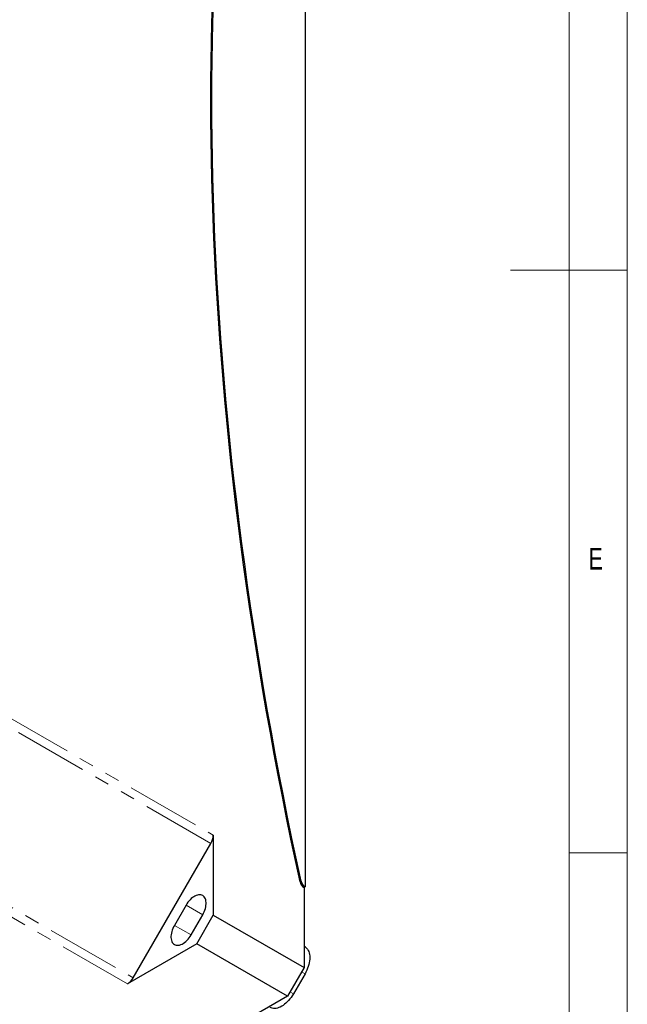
# Model space of a CAD drawing. Header units: millimetres. Extents: x 10 to 1195, y 10 to 830.
# Tile 19 of 21: x 1074 to 1178, y 294 to 463. Entities that reach past the tile are written whole.
import ezdxf

# ---------------------------------------------------------------- set-up
doc = ezdxf.new("R2010")
doc.units = ezdxf.units.MM
doc.header["$LTSCALE"] = 2
doc.linetypes.add('PHANTOM', pattern=[12.7, 6.35, -1.27, 1.27, -1.27, 1.27, -1.27])
doc.styles.add('SLDTEXTSTYLE0', font='TXT', dxfattribs={"width": 0.75})

msp = doc.modelspace()

# ---------------------------------------------------------------- linework, layer by layer
at = {"color": 7, "linetype": 'Continuous', "lineweight": 18}
for p, q in [((1178, 10), (1178, 830)), ((1168.007, 20), (1168.007, 820)), ((1178, 420), (1158, 420)), ((1168, 320), (1178, 320))]:
    msp.add_line(p, q, dxfattribs=at)
at = {"color": 7, "linetype": 'Continuous', "lineweight": 25}
for p, q in [((1122.752, 565.929), (1122.752, 314.154)), ((1107.019, 323.033), (1107.019, 309.291)), ((1093.291, 298.579), (1106.605, 321.639)), ((1122.752, 314.154), (1122.575, 314.052)), ((1122.575, 314.052), (1122.575, 300.311)), ((1102.351, 311.03), (1100.351, 307.566)), ((1103.201, 305.92), (1105.201, 309.385)), ((1104.191, 304.393), (1107.019, 309.291)), ((1107.019, 309.291), (1122.575, 300.311)), ((1104.191, 304.393), (1092.291, 297.523)), ((1119.747, 295.412), (1104.191, 304.393)), ((1122.758, 303.865), (1122.575, 303.973)), ((1122.575, 300.311), (1119.747, 295.412)), ((1122.746, 299.256), (1120.746, 295.792)), ((1119.747, 295.412), (1085.806, 275.818))]:
    msp.add_line(p, q, dxfattribs=at)
at = {"color": 7, "linetype": 'PHANTOM', "lineweight": 18}
for p, q in [((1070.957, 343.851), (1107.019, 323.033)), ((1106.605, 321.639), (1070.542, 342.457)), ((1057.229, 319.397), (1093.291, 298.579)), ((1092.291, 297.523), (1056.229, 318.341)), ((1122.073, 315.137), (1121.896, 315.035)), ((1105.202, 309.385), (1102.351, 311.03)), ((1103.202, 305.921), (1100.351, 307.566)), ((1122.746, 299.256), (1122.161, 299.594)), ((1120.746, 295.792), (1120.161, 296.13))]:
    msp.add_line(p, q, dxfattribs=at)
at = {"color": 7, "linetype": 'Continuous', "lineweight": 25, "flags": 128}
for points in [[(1121.896, 315.035), (1121.106, 318.705), (1120.337, 322.37), (1119.589, 326.029), (1118.861, 329.682), (1118.154, 333.33), (1117.467, 336.972), (1116.801, 340.607), (1116.156, 344.236), (1115.532, 347.859), (1114.929, 351.474), (1114.346, 355.083), (1113.785, 358.684), (1113.244, 362.278), (1112.724, 365.865), (1112.226, 369.444), (1111.748, 373.014), (1111.291, 376.577), (1110.856, 380.131), (1110.441, 383.677), (1110.048, 387.213), (1109.676, 390.741), (1109.325, 394.26), (1108.995, 397.769), (1108.686, 401.269), (1108.399, 404.76), (1108.132, 408.24), (1107.888, 411.71), (1107.664, 415.17), (1107.461, 418.619), (1107.28, 422.058), (1107.12, 425.486), (1106.982, 428.903), (1106.864, 432.309), (1106.769, 435.703), (1106.694, 439.086), (1106.641, 442.457), (1106.609, 445.816), (1106.598, 449.163), (1106.609, 452.498), (1106.641, 455.82), (1106.694, 459.129), (1106.769, 462.426), (1106.864, 465.709)], [(1122.073, 315.137), (1121.283, 318.807), (1120.514, 322.472), (1119.765, 326.131), (1119.038, 329.784), (1118.33, 333.432), (1117.644, 337.074), (1116.978, 340.709), (1116.333, 344.338), (1115.709, 347.961), (1115.105, 351.576), (1114.523, 355.185), (1113.961, 358.786), (1113.421, 362.38), (1112.901, 365.967), (1112.402, 369.546), (1111.925, 373.116), (1111.468, 376.679), (1111.032, 380.233), (1110.618, 383.779), (1110.225, 387.315), (1109.852, 390.843), (1109.501, 394.362), (1109.172, 397.871), (1108.863, 401.371), (1108.575, 404.862), (1108.309, 408.342), (1108.064, 411.812), (1107.841, 415.272), (1107.638, 418.722), (1107.457, 422.16), (1107.297, 425.588), (1107.159, 429.005), (1107.041, 432.411), (1106.945, 435.805), (1106.871, 439.188), (1106.817, 442.559), (1106.785, 445.918), (1106.775, 449.265), (1106.785, 452.6), (1106.817, 455.922), (1106.871, 459.231), (1106.945, 462.528), (1107.041, 465.811)], [(1105.201, 309.385), (1105.343, 309.647), (1105.467, 309.916), (1105.572, 310.187), (1105.658, 310.46), (1105.723, 310.729), (1105.767, 310.992), (1105.789, 311.247), (1105.789, 311.491), (1105.767, 311.721), (1105.723, 311.933), (1105.658, 312.127), (1105.572, 312.3), (1105.467, 312.451), (1105.343, 312.576), (1105.201, 312.676), (1105.045, 312.748), (1104.874, 312.793), (1104.691, 312.809), (1104.499, 312.797), (1104.298, 312.756), (1104.092, 312.688), (1103.882, 312.592), (1103.671, 312.47), (1103.461, 312.324), (1103.255, 312.154), (1103.054, 311.963), (1102.862, 311.753), (1102.679, 311.525), (1102.508, 311.284), (1102.351, 311.03)], [(1100.351, 307.566), (1100.21, 307.304), (1100.086, 307.035), (1099.981, 306.763), (1099.895, 306.491), (1099.83, 306.222), (1099.786, 305.958), (1099.764, 305.703), (1099.764, 305.46), (1099.786, 305.23), (1099.83, 305.017), (1099.895, 304.823), (1099.981, 304.65), (1100.086, 304.5), (1100.21, 304.375), (1100.351, 304.275), (1100.508, 304.203), (1100.679, 304.158), (1100.862, 304.142), (1101.054, 304.154), (1101.255, 304.194), (1101.461, 304.263), (1101.671, 304.358), (1101.882, 304.48), (1102.092, 304.627), (1102.298, 304.797), (1102.499, 304.988), (1102.691, 305.198), (1102.874, 305.425), (1103.045, 305.667), (1103.201, 305.92)], [(1122.758, 303.865), (1122.912, 303.759), (1123.063, 303.62), (1123.195, 303.456), (1123.309, 303.269), (1123.403, 303.06), (1123.477, 302.832), (1123.531, 302.584), (1123.563, 302.321), (1123.574, 302.042), (1123.563, 301.752), (1123.531, 301.451), (1123.477, 301.142), (1123.403, 300.828), (1123.309, 300.51), (1123.195, 300.192), (1123.063, 299.875), (1122.912, 299.562), (1122.746, 299.256)], [(1120.746, 295.792), (1120.564, 295.495), (1120.368, 295.208), (1120.16, 294.935), (1119.942, 294.678), (1119.714, 294.437), (1119.479, 294.216), (1119.238, 294.015), (1118.993, 293.837), (1118.747, 293.682), (1118.501, 293.552), (1118.256, 293.448), (1118.015, 293.371), (1117.78, 293.321), (1117.552, 293.298), (1117.334, 293.304), (1117.126, 293.337), (1116.93, 293.397), (1116.761, 293.477)]]:
    msp.add_lwpolyline(points, dxfattribs=at)
at = {"color": 7, "linetype": 'Continuous', "lineweight": 25}
for centre, radius, start, end in [((1104.135, 323.131), 2.886, 328.85627, 358.0435), ((1123.427, 315.367), 1.567, 192.23838, 237.06946), ((1123.604, 315.469), 1.567, 192.23838, 237.06946), ((1090.764, 299.971), 2.885, 301.95467, 331.14439)]:
    msp.add_arc(centre, radius, start, end, dxfattribs=at)

# ---------------------------------------------------------------- texts
at = {"color": 7, "linetype": 'Continuous', "lineweight": 0, "insert": (1171.333, 372.336), "char_height": 3.704, "attachment_point": 1, "style": 'SLDTEXTSTYLE0'}
msp.add_mtext('E', dxfattribs=at)

doc.saveas('drawing.dxf')
